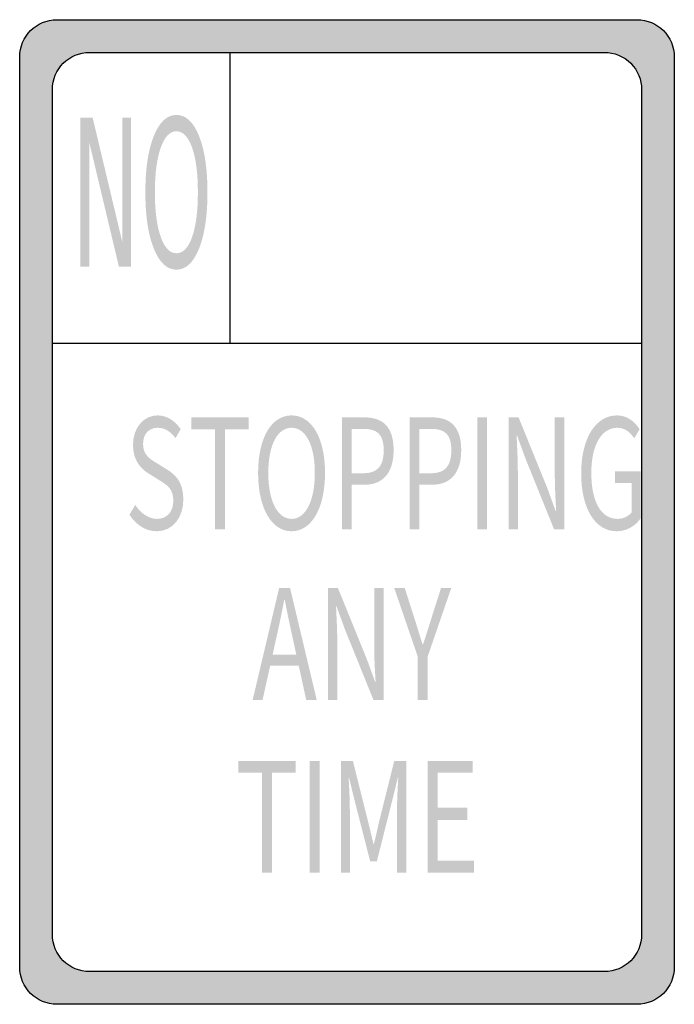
# Model space of a CAD drawing. Header units: inches. Extents: x -6 to 6, y -9 to 9.
import ezdxf

# ---------------------------------------------------------------- set-up
doc = ezdxf.new("R2010")
doc.units = ezdxf.units.IN
doc.header["$MEASUREMENT"] = 0

msp = doc.modelspace()

# ---------------------------------------------------------------- hatches: boundary and pattern name
h = msp.add_hatch(color=7)
edge = h.paths.add_edge_path()
edge.add_line((-5.302, 9), (5.302, 9))
edge.add_spline(control_points=[(5.302, 9), (5.678, 9), (5.983, 8.695), (5.983, 8.318)], knot_values=[0, 0, 0, 0, 1, 1, 1, 1], degree=3, periodic=0)
edge.add_line((5.983, 8.318), (5.983, -8.318))
edge.add_spline(control_points=[(5.983, -8.318), (5.983, -8.695), (5.678, -9), (5.302, -9)], knot_values=[0, 0, 0, 0, 1, 1, 1, 1], degree=3, periodic=0)
edge.add_line((5.302, -9), (-5.302, -9))
edge.add_spline(control_points=[(-5.302, -9), (-5.678, -9), (-5.983, -8.695), (-5.983, -8.318)], knot_values=[0, 0, 0, 0, 1, 1, 1, 1], degree=3, periodic=0)
edge.add_line((-5.983, -8.318), (-5.983, 8.318))
edge.add_spline(control_points=[(-5.983, 8.318), (-5.983, 8.695), (-5.678, 9), (-5.302, 9)], knot_values=[0, 0, 0, 0, 1, 1, 1, 1], degree=3, periodic=0)
edge = h.paths.add_edge_path(flags=0)
edge.add_line((-4.705, 8.403), (4.705, 8.403))
edge.add_spline(control_points=[(4.705, 8.403), (4.885, 8.403), (5.059, 8.331), (5.187, 8.203), (5.315, 8.075), (5.386, 7.902), (5.386, 7.721)], knot_values=[0, 0, 0, 0, 1, 1, 1, 2, 2, 2, 2], degree=3, periodic=0)
edge.add_line((5.386, 7.721), (5.386, -7.721))
edge.add_spline(control_points=[(5.386, -7.721), (5.386, -8.098), (5.081, -8.403), (4.705, -8.403)], knot_values=[0, 0, 0, 0, 1, 1, 1, 1], degree=3, periodic=0)
edge.add_line((4.705, -8.403), (-4.705, -8.403))
edge.add_spline(control_points=[(-4.705, -8.403), (-5.081, -8.403), (-5.386, -8.098), (-5.386, -7.721)], knot_values=[0, 0, 0, 0, 1, 1, 1, 1], degree=3, periodic=0)
edge.add_line((-5.386, -7.721), (-5.386, 7.721))
edge.add_spline(control_points=[(-5.386, 7.721), (-5.386, 8.098), (-5.081, 8.403), (-4.705, 8.403)], knot_values=[0, 0, 0, 0, 1, 1, 1, 1], degree=3, periodic=0)
for points in [[(-4.874, 7.21), (-4.65, 7.21), (-4.106, 4.929), (-4.106, 7.21), (-3.946, 7.21), (-3.946, 4.483), (-4.169, 4.483), (-4.713, 6.764), (-4.713, 4.483), (-4.874, 4.483), (-4.874, 7.21)], [(-2.414, -0.315), (-2.232, -0.315), (-2.232, 1.512), (-1.799, 1.512), (-1.799, 1.73), (-2.847, 1.73), (-2.847, 1.512), (-2.414, 1.512), (-2.414, -0.315)], [(2.381, -0.315), (2.56, -0.315), (2.56, 1.73), (2.381, 1.73), (2.381, -0.315)], [(-1.555, -6.594), (-1.373, -6.594), (-1.373, -4.767), (-0.94, -4.767), (-0.94, -4.549), (-1.988, -4.549), (-1.988, -4.767), (-1.555, -4.767), (-1.555, -6.594)], [(-0.682, -6.594), (-0.502, -6.594), (-0.502, -4.549), (-0.682, -4.549), (-0.682, -6.594)], [(1.476, -6.594), (2.322, -6.594), (2.322, -6.374), (1.656, -6.374), (1.656, -5.629), (2.199, -5.629), (2.199, -5.408), (1.656, -5.408), (1.656, -4.767), (2.3, -4.767), (2.3, -4.549), (1.476, -4.549), (1.476, -6.594)]]:
    msp.add_hatch(color=7).paths.add_polyline_path(points)
h = msp.add_hatch(color=7)
edge = h.paths.add_edge_path()
edge.add_spline(control_points=[(-3.118, 7.259), (-2.946, 7.259), (-2.808, 7.131), (-2.705, 6.875), (-2.603, 6.618), (-2.551, 6.275), (-2.551, 5.844), (-2.551, 5.414), (-2.603, 5.071), (-2.705, 4.815), (-2.808, 4.558), (-2.946, 4.43), (-3.118, 4.43), (-3.29, 4.43), (-3.428, 4.558), (-3.531, 4.814), (-3.635, 5.069), (-3.686, 5.413), (-3.686, 5.844), (-3.686, 6.275), (-3.635, 6.618), (-3.531, 6.875), (-3.428, 7.131), (-3.29, 7.259), (-3.118, 7.259)], knot_values=[0, 0, 0, 0, 1, 1, 1, 2, 2, 2, 3, 3, 3, 4, 4, 4, 5, 5, 5, 6, 6, 6, 7, 7, 7, 8, 8, 8, 8], degree=3, periodic=0)
edge = h.paths.add_edge_path(flags=0)
edge.add_spline(control_points=[(-3.118, 6.96), (-3.239, 6.96), (-3.334, 6.86), (-3.405, 6.66), (-3.476, 6.46), (-3.512, 6.188), (-3.512, 5.844), (-3.512, 5.5), (-3.476, 5.229), (-3.405, 5.029), (-3.334, 4.829), (-3.239, 4.73), (-3.118, 4.73), (-2.998, 4.73), (-2.902, 4.829), (-2.831, 5.029), (-2.761, 5.229), (-2.726, 5.5), (-2.726, 5.844), (-2.726, 6.188), (-2.761, 6.46), (-2.831, 6.66), (-2.902, 6.86), (-2.998, 6.96), (-3.118, 6.96)], knot_values=[0, 0, 0, 0, 1, 1, 1, 2, 2, 2, 3, 3, 3, 4, 4, 4, 5, 5, 5, 6, 6, 6, 7, 7, 7, 8, 8, 8, 8], degree=3, periodic=0)
h = msp.add_hatch(color=7)
edge = h.paths.add_edge_path()
edge.add_spline(control_points=[(-3.478, -0.352), (-3.179, -0.352), (-2.992, -0.095), (-2.992, 0.229), (-2.992, 0.533), (-3.121, 0.672), (-3.287, 0.775)], knot_values=[0, 0, 0, 0, 1, 1, 1, 2, 2, 2, 2], degree=3, periodic=0)
edge.add_line((-3.287, 0.775), (-3.49, 0.901))
edge.add_spline(control_points=[(-3.49, 0.901), (-3.601, 0.968), (-3.728, 1.043), (-3.728, 1.244), (-3.728, 1.425), (-3.623, 1.54), (-3.46, 1.54), (-3.328, 1.54), (-3.222, 1.467), (-3.134, 1.35)], knot_values=[0, 0, 0, 0, 1, 1, 1, 2, 2, 2, 3, 3, 3, 3], degree=3, periodic=0)
edge.add_line((-3.134, 1.35), (-3.041, 1.515))
edge.add_spline(control_points=[(-3.041, 1.515), (-3.14, 1.663), (-3.291, 1.766), (-3.46, 1.766), (-3.72, 1.766), (-3.912, 1.54), (-3.912, 1.225), (-3.912, 0.926), (-3.753, 0.781), (-3.621, 0.7)], knot_values=[0, 0, 0, 0, 1, 1, 1, 2, 2, 2, 3, 3, 3, 3], degree=3, periodic=0)
edge.add_line((-3.621, 0.7), (-3.416, 0.572))
edge.add_spline(control_points=[(-3.416, 0.572), (-3.279, 0.485), (-3.175, 0.418), (-3.175, 0.206), (-3.175, 0.008), (-3.287, -0.126), (-3.476, -0.126), (-3.625, -0.126), (-3.769, -0.025), (-3.871, 0.128)], knot_values=[0, 0, 0, 0, 1, 1, 1, 2, 2, 2, 3, 3, 3, 3], degree=3, periodic=0)
edge.add_line((-3.871, 0.128), (-3.978, -0.05))
edge.add_spline(control_points=[(-3.978, -0.05), (-3.855, -0.235), (-3.681, -0.352), (-3.478, -0.352)], knot_values=[0, 0, 0, 0, 1, 1, 1, 1], degree=3, periodic=0)
h = msp.add_hatch(color=7)
edge = h.paths.add_edge_path()
edge.add_spline(control_points=[(-1.013, -0.352), (-0.654, -0.352), (-0.402, 0.058), (-0.402, 0.714), (-0.402, 1.37), (-0.654, 1.766), (-1.013, 1.766), (-1.373, 1.766), (-1.625, 1.37), (-1.625, 0.714), (-1.625, 0.058), (-1.373, -0.352), (-1.013, -0.352)], knot_values=[0, 0, 0, 0, 1, 1, 1, 2, 2, 2, 3, 3, 3, 4, 4, 4, 4], degree=3, periodic=0)
edge = h.paths.add_edge_path(flags=0)
edge.add_spline(control_points=[(-1.013, -0.126), (-1.271, -0.126), (-1.439, 0.203), (-1.439, 0.714), (-1.439, 1.225), (-1.271, 1.54), (-1.013, 1.54), (-0.756, 1.54), (-0.588, 1.225), (-0.588, 0.714), (-0.588, 0.203), (-0.756, -0.126), (-1.013, -0.126)], knot_values=[0, 0, 0, 0, 1, 1, 1, 2, 2, 2, 3, 3, 3, 4, 4, 4, 4], degree=3, periodic=0)
h = msp.add_hatch(color=7)
edge = h.paths.add_edge_path()
edge.add_line((-0.092, -0.315), (0.088, -0.315))
edge.add_line((0.088, -0.315), (0.088, 0.499))
edge.add_line((0.088, 0.499), (0.324, 0.499))
edge.add_spline(control_points=[(0.324, 0.499), (0.639, 0.499), (0.852, 0.697), (0.852, 1.13), (0.852, 1.576), (0.637, 1.73), (0.316, 1.73)], knot_values=[0, 0, 0, 0, 1, 1, 1, 2, 2, 2, 2], degree=3, periodic=0)
edge.add_line((0.316, 1.73), (-0.092, 1.73))
edge.add_line((-0.092, 1.73), (-0.092, -0.315))
edge = h.paths.add_edge_path(flags=0)
edge.add_line((0.088, 0.708), (0.088, 1.52))
edge.add_line((0.088, 1.52), (0.293, 1.52))
edge.add_spline(control_points=[(0.293, 1.52), (0.545, 1.52), (0.672, 1.428), (0.672, 1.13), (0.672, 0.837), (0.553, 0.708), (0.301, 0.708)], knot_values=[0, 0, 0, 0, 1, 1, 1, 2, 2, 2, 2], degree=3, periodic=0)
edge.add_line((0.301, 0.708), (0.088, 0.708))
h = msp.add_hatch(color=7)
edge = h.paths.add_edge_path()
edge.add_line((1.145, -0.315), (1.324, -0.315))
edge.add_line((1.324, -0.315), (1.324, 0.499))
edge.add_line((1.324, 0.499), (1.561, 0.499))
edge.add_spline(control_points=[(1.561, 0.499), (1.875, 0.499), (2.088, 0.697), (2.088, 1.13), (2.088, 1.576), (1.873, 1.73), (1.553, 1.73)], knot_values=[0, 0, 0, 0, 1, 1, 1, 2, 2, 2, 2], degree=3, periodic=0)
edge.add_line((1.553, 1.73), (1.145, 1.73))
edge.add_line((1.145, 1.73), (1.145, -0.315))
edge = h.paths.add_edge_path(flags=0)
edge.add_line((1.324, 0.708), (1.324, 1.52))
edge.add_line((1.324, 1.52), (1.529, 1.52))
edge.add_spline(control_points=[(1.529, 1.52), (1.781, 1.52), (1.908, 1.428), (1.908, 1.13), (1.908, 0.837), (1.789, 0.708), (1.537, 0.708)], knot_values=[0, 0, 0, 0, 1, 1, 1, 2, 2, 2, 2], degree=3, periodic=0)
edge.add_line((1.537, 0.708), (1.324, 0.708))
h = msp.add_hatch(color=7)
edge = h.paths.add_edge_path()
edge.add_line((2.953, -0.315), (3.123, -0.315))
edge.add_line((3.123, -0.315), (3.123, 0.759))
edge.add_spline(control_points=[(3.123, 0.759), (3.123, 0.973), (3.109, 1.191), (3.101, 1.398)], knot_values=[0, 0, 0, 0, 1, 1, 1, 1], degree=3, periodic=0)
edge.add_line((3.101, 1.398), (3.109, 1.398))
edge.add_line((3.109, 1.398), (3.263, 0.976))
edge.add_line((3.263, 0.976), (3.785, -0.315))
edge.add_line((3.785, -0.315), (3.97, -0.315))
edge.add_line((3.97, -0.315), (3.97, 1.73))
edge.add_line((3.97, 1.73), (3.799, 1.73))
edge.add_line((3.799, 1.73), (3.799, 0.667))
edge.add_spline(control_points=[(3.799, 0.667), (3.799, 0.455), (3.812, 0.223), (3.824, 0.019)], knot_values=[0, 0, 0, 0, 1, 1, 1, 1], degree=3, periodic=0)
edge.add_line((3.824, 0.019), (3.814, 0.019))
edge.add_line((3.814, 0.019), (3.66, 0.441))
edge.add_line((3.66, 0.441), (3.137, 1.73))
edge.add_line((3.137, 1.73), (2.953, 1.73))
edge.add_line((2.953, 1.73), (2.953, -0.315))
h = msp.add_hatch(color=7)
edge = h.paths.add_edge_path()
edge.add_spline(control_points=[(4.927, -0.352), (5.119, -0.352), (5.277, -0.251), (5.369, -0.115)], knot_values=[0, 0, 0, 0, 1, 1, 1, 1], degree=3, periodic=0)
edge.add_line((5.369, -0.115), (5.369, 0.745))
edge.add_line((5.369, 0.745), (4.898, 0.745))
edge.add_line((4.898, 0.745), (4.898, 0.53))
edge.add_line((4.898, 0.53), (5.203, 0.53))
edge.add_line((5.203, 0.53), (5.203, -0.006))
edge.add_spline(control_points=[(5.203, -0.006), (5.146, -0.081), (5.047, -0.126), (4.945, -0.126), (4.638, -0.126), (4.466, 0.198), (4.466, 0.714), (4.466, 1.225), (4.654, 1.54), (4.943, 1.54), (5.086, 1.54), (5.179, 1.453), (5.252, 1.347)], knot_values=[0, 0, 0, 0, 1, 1, 1, 2, 2, 2, 3, 3, 3, 4, 4, 4, 4], degree=3, periodic=0)
edge.add_line((5.252, 1.347), (5.349, 1.515))
edge.add_spline(control_points=[(5.349, 1.515), (5.267, 1.637), (5.136, 1.766), (4.937, 1.766), (4.558, 1.766), (4.281, 1.367), (4.281, 0.706), (4.281, 0.042), (4.55, -0.352), (4.927, -0.352)], knot_values=[0, 0, 0, 0, 1, 1, 1, 2, 2, 2, 3, 3, 3, 3], degree=3, periodic=0)
h = msp.add_hatch(color=7)
h.paths.add_polyline_path([(-1.725, -3.437), (-1.544, -3.437), (-1.405, -2.812), (-0.882, -2.812), (-0.745, -3.437), (-0.553, -3.437), (-1.04, -1.392), (-1.241, -1.392), (-1.725, -3.437)])
edge = h.paths.add_edge_path(flags=0)
edge.add_line((-1.36, -2.609), (-1.29, -2.293))
edge.add_spline(control_points=[(-1.29, -2.293), (-1.239, -2.062), (-1.192, -1.841), (-1.147, -1.601)], knot_values=[0, 0, 0, 0, 1, 1, 1, 1], degree=3, periodic=0)
edge.add_line((-1.147, -1.601), (-1.139, -1.601))
edge.add_spline(control_points=[(-1.139, -1.601), (-1.092, -1.839), (-1.047, -2.062), (-0.995, -2.293)], knot_values=[0, 0, 0, 0, 1, 1, 1, 1], degree=3, periodic=0)
edge.add_line((-0.995, -2.293), (-0.926, -2.609))
edge.add_line((-0.926, -2.609), (-1.36, -2.609))
h = msp.add_hatch(color=7)
edge = h.paths.add_edge_path()
edge.add_line((-0.348, -3.437), (-0.178, -3.437))
edge.add_line((-0.178, -3.437), (-0.178, -2.363))
edge.add_spline(control_points=[(-0.178, -2.363), (-0.178, -2.148), (-0.192, -1.931), (-0.2, -1.724)], knot_values=[0, 0, 0, 0, 1, 1, 1, 1], degree=3, periodic=0)
edge.add_line((-0.2, -1.724), (-0.192, -1.724))
edge.add_line((-0.192, -1.724), (-0.038, -2.145))
edge.add_line((-0.038, -2.145), (0.484, -3.437))
edge.add_line((0.484, -3.437), (0.669, -3.437))
edge.add_line((0.669, -3.437), (0.669, -1.392))
edge.add_line((0.669, -1.392), (0.497, -1.392))
edge.add_line((0.497, -1.392), (0.497, -2.455))
edge.add_spline(control_points=[(0.497, -2.455), (0.497, -2.667), (0.511, -2.899), (0.523, -3.102)], knot_values=[0, 0, 0, 0, 1, 1, 1, 1], degree=3, periodic=0)
edge.add_line((0.523, -3.102), (0.513, -3.102))
edge.add_line((0.513, -3.102), (0.359, -2.681))
edge.add_line((0.359, -2.681), (-0.165, -1.392))
edge.add_line((-0.165, -1.392), (-0.348, -1.392))
edge.add_line((-0.348, -1.392), (-0.348, -3.437))
h = msp.add_hatch(color=7)
edge = h.paths.add_edge_path()
edge.add_line((1.294, -3.437), (1.474, -3.437))
edge.add_line((1.474, -3.437), (1.474, -2.645))
edge.add_line((1.474, -2.645), (1.905, -1.392))
edge.add_line((1.905, -1.392), (1.718, -1.392))
edge.add_line((1.718, -1.392), (1.534, -1.97))
edge.add_spline(control_points=[(1.534, -1.97), (1.489, -2.12), (1.441, -2.265), (1.39, -2.419)], knot_values=[0, 0, 0, 0, 1, 1, 1, 1], degree=3, periodic=0)
edge.add_line((1.39, -2.419), (1.382, -2.419))
edge.add_spline(control_points=[(1.382, -2.419), (1.331, -2.265), (1.288, -2.12), (1.241, -1.97)], knot_values=[0, 0, 0, 0, 1, 1, 1, 1], degree=3, periodic=0)
edge.add_line((1.241, -1.97), (1.056, -1.392))
edge.add_line((1.056, -1.392), (0.864, -1.392))
edge.add_line((0.864, -1.392), (1.294, -2.645))
edge.add_line((1.294, -2.645), (1.294, -3.437))
h = msp.add_hatch(color=7)
edge = h.paths.add_edge_path()
edge.add_line((-0.11, -6.594), (0.052, -6.594))
edge.add_line((0.052, -6.594), (0.052, -5.461))
edge.add_spline(control_points=[(0.052, -5.461), (0.052, -5.286), (0.041, -5.037), (0.029, -4.859)], knot_values=[0, 0, 0, 0, 1, 1, 1, 1], degree=3, periodic=0)
edge.add_line((0.029, -4.859), (0.037, -4.859))
edge.add_line((0.037, -4.859), (0.152, -5.325))
edge.add_line((0.152, -5.325), (0.424, -6.388))
edge.add_line((0.424, -6.388), (0.545, -6.388))
edge.add_line((0.545, -6.388), (0.814, -5.325))
edge.add_line((0.814, -5.325), (0.929, -4.859))
edge.add_line((0.929, -4.859), (0.937, -4.859))
edge.add_spline(control_points=[(0.937, -4.859), (0.927, -5.037), (0.914, -5.286), (0.914, -5.461)], knot_values=[0, 0, 0, 0, 1, 1, 1, 1], degree=3, periodic=0)
edge.add_line((0.914, -5.461), (0.914, -6.594))
edge.add_line((0.914, -6.594), (1.082, -6.594))
edge.add_line((1.082, -6.594), (1.082, -4.549))
edge.add_line((1.082, -4.549), (0.865, -4.549))
edge.add_line((0.865, -4.549), (0.591, -5.643))
edge.add_spline(control_points=[(0.591, -5.643), (0.558, -5.782), (0.529, -5.927), (0.492, -6.07)], knot_values=[0, 0, 0, 0, 1, 1, 1, 1], degree=3, periodic=0)
edge.add_line((0.492, -6.07), (0.484, -6.07))
edge.add_spline(control_points=[(0.484, -6.07), (0.449, -5.927), (0.418, -5.782), (0.381, -5.643)], knot_values=[0, 0, 0, 0, 1, 1, 1, 1], degree=3, periodic=0)
edge.add_line((0.381, -5.643), (0.107, -4.549))
edge.add_line((0.107, -4.549), (-0.11, -4.549))
edge.add_line((-0.11, -4.549), (-0.11, -6.594))

# ---------------------------------------------------------------- linework, layer by layer
at = {"color": 7}
for p, q in [((-2.14, 8.403), (-2.14, 3.078)), ((5.386, 3.078), (-5.386, 3.078))]:
    msp.add_line(p, q, dxfattribs=at)
for points in [[(-5.302, 9), (5.302, 9)], [(-5.983, -8.318), (-5.983, 8.318)], [(-4.705, 8.403), (4.705, 8.403)], [(5.983, 8.318), (5.983, -8.318)], [(-5.386, -7.721), (-5.386, 7.721)], [(5.386, 7.721), (5.386, -7.721)], [(4.705, -8.403), (-4.705, -8.403)], [(5.302, -9), (-5.302, -9)]]:
    msp.add_lwpolyline(points, dxfattribs=at)
for points in [[(-5.983, 8.318), (-5.983, 8.695), (-5.678, 9), (-5.302, 9)], [(5.302, 9), (5.678, 9), (5.983, 8.695), (5.983, 8.318)], [(-5.386, 7.721), (-5.386, 8.098), (-5.081, 8.403), (-4.705, 8.403)], [(-4.705, -8.403), (-5.081, -8.403), (-5.386, -8.098), (-5.386, -7.721)], [(5.386, -7.721), (5.386, -8.098), (5.081, -8.403), (4.705, -8.403)], [(-5.302, -9), (-5.678, -9), (-5.983, -8.695), (-5.983, -8.318)], [(5.983, -8.318), (5.983, -8.695), (5.678, -9), (5.302, -9)]]:
    msp.add_open_spline(points, degree=3, dxfattribs=at)
msp.add_open_spline([(4.705, 8.403), (4.885, 8.403), (5.059, 8.331), (5.187, 8.203), (5.315, 8.075), (5.386, 7.902), (5.386, 7.721)], degree=3, knots=[0, 0, 0, 0, 1, 1, 1, 2, 2, 2, 2], dxfattribs=at)

doc.saveas('drawing.dxf')
